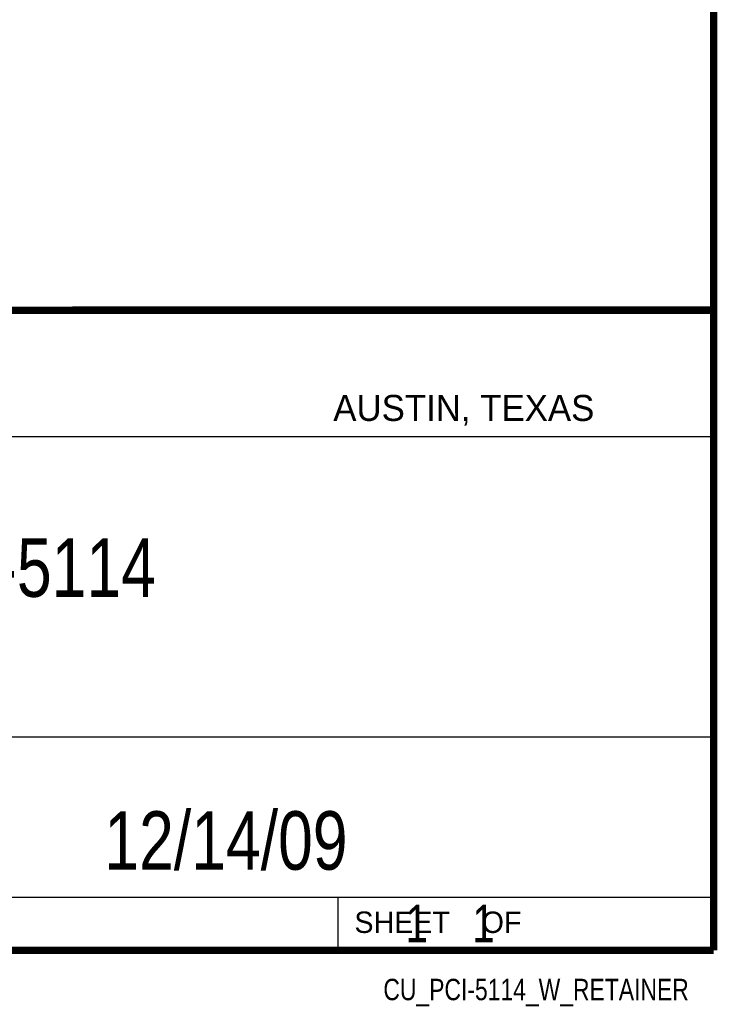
# Model space of a CAD drawing. Header units: inches. Extents: x 0.2 to 16.8, y 0.1 to 10.8.
# Tile 19 of 24: x 14.9 to 16.8, y 0.1 to 2.7. Entities that reach past the tile are written whole.
import ezdxf
from ezdxf.enums import TextEntityAlignment as Align

# ---------------------------------------------------------------- set-up
doc = ezdxf.new("R2010")
doc.units = ezdxf.units.IN
doc.header["$LTSCALE"] = 0.935
doc.header["$MEASUREMENT"] = 0
doc.layers.get('0').update_dxf_attribs({"linetype": 'CONTINUOUS'})
doc.styles.get("Standard").update_dxf_attribs({"font": 'txt', "width": 0.8})

msp = doc.modelspace()

# ---------------------------------------------------------------- linework, layer by layer
at = {"color": 2, "linetype": 'CONTINUOUS'}
for p, q in [((13.06524, 1.96953), (16.74504, 1.96953)), ((16.74504, 1.96953), (16.74504, 0.26053)), ((13.06532, 1.63288), (16.75003, 1.63288)), ((13.06524, 0.82953), (16.74504, 0.82953)), ((13.06524, 0.40053), (16.74504, 0.40053)), ((15.74504, 0.40053), (15.74504, 0.26053)), ((13.06524, 0.26053), (16.74504, 0.26053)), ((15.74616, 0.26074), (16.74616, 0.26074)), ((15.74616, 0.26074), (15.74616, 0.26024)), ((15.74616, 0.26024), (16.74616, 0.26024)), ((16.74616, 0.26074), (16.74616, 0.26024))]:
    msp.add_line(p, q, dxfattribs=at)
at = {"color": 7, "linetype": 'CONTINUOUS', "const_width": 0.02}
for points in [[(16.75, 0.25859), (16.75, 10.75859)], [(11.47181, 1.97017), (16.75, 1.97072)], [(0.25, 0.25859), (16.75, 0.25859)]]:
    msp.add_lwpolyline(points, dxfattribs=at)

# ---------------------------------------------------------------- texts
at = {"color": 2, "linetype": 'CONTINUOUS'}
for s, height, p in [('AUSTIN, TEXAS', 0.069617, (15.73268, 1.67446)), ('SHEET    OF', 0.057262, (15.78922, 0.30524))]:
    msp.add_text(s, height=height, dxfattribs=at).set_placement(p)
at = {"color": 2, "linetype": 'CONTINUOUS', "width": 0.8}
msp.add_text('CU_PCI-5114_W_RETAINER', height=0.057262, dxfattribs=at).set_placement((16.68366, 0.12536), align=Align.RIGHT)
at = {"color": 7, "linetype": 'CONTINUOUS'}
for s, insert, char_height, width, attachment_point in [('PCI-5114\\P ', (14.90514, 1.36034), 0.15625, 1, 2), ('12/14/09 ', (15.44554, 0.63066), 0.15625, 1.125, 2), ('    1    1', (15.80754, 0.38053), 0.1, 0.8, 1)]:
    msp.add_mtext(s, dxfattribs=dict(at, insert=insert, char_height=char_height, width=width, attachment_point=attachment_point))

doc.saveas('drawing.dxf')
